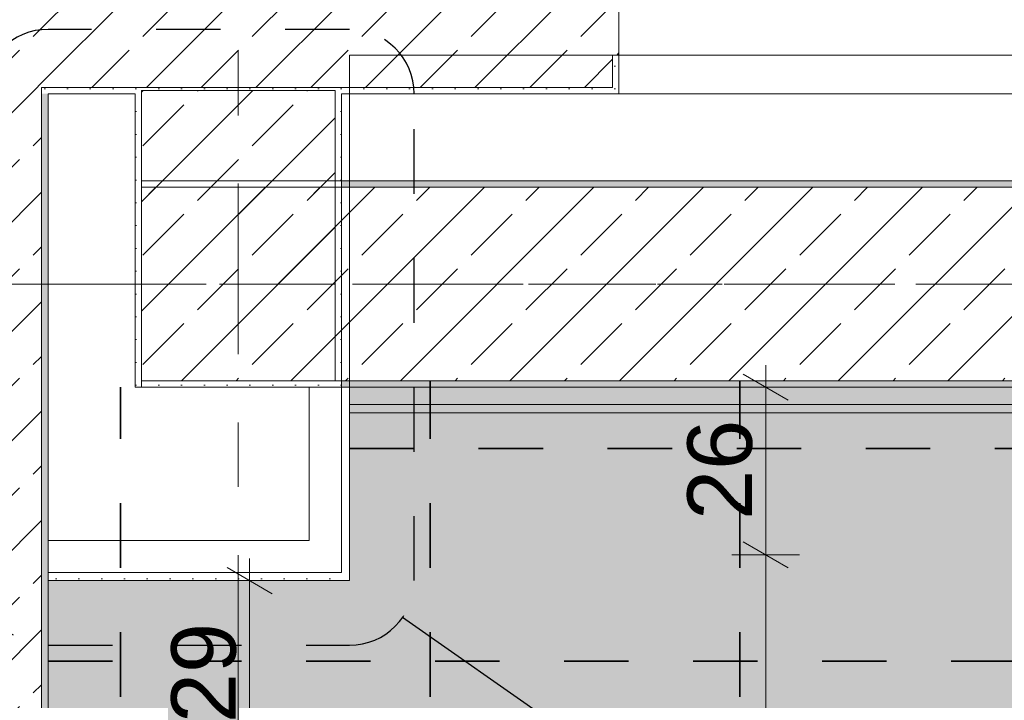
# Model space of a CAD drawing. Header units: metres. Extents: x -3.6 to 84.5, y -11 to 16.8.
# Tile 46 of 256: x 0.2 to 1.7, y 12.5 to 13.6. Entities that reach past the tile are written whole.
import ezdxf

# ---------------------------------------------------------------- set-up
doc = ezdxf.new("R2010")
doc.units = ezdxf.units.M
doc.header["$MEASUREMENT"] = 0
for name, pattern in [('Achse', [0.2, 0.1, -0.05, 0, -0.05]), ('Punktlinie eng', [0.0375, 0.0125, -0.025]), ('Strichlinie doppelt', [0.546806, 0.264583, -0.105833, 0.070556, -0.105833])]:
    doc.linetypes.add(name, pattern=pattern)
for name, color, linetype in [('154 - Bemaßung_ Beschriftung.Ausbau - Deckenspiegel', 7, 'Continuous'), ('208 - Marker.Detail', 7, 'Continuous'), ('451 - Universal.Achsen Raster', 7, 'Continuous'), ('604 - Struktur.Wand Aussen', 7, 'Continuous'), ('607 - Struktur.Stütze', 7, 'Continuous'), ('608 - Struktur.Träger', 7, 'Continuous'), ('Neubau_606 - Struktur.Wand Innen Ausbau', 7, 'Continuous'), ('Neubau_651 - Abdeckung.Decke abgehängt_ bekleidet', 7, 'Continuous'), ('Neubau_653 - Abdeckung.TB Verkofferung', 7, 'Continuous')]:
    doc.layers.add(name, color=color, linetype=linetype)
doc.styles.add('ERSTELLTER_STIL_2', font='txt')
doc.dimstyles.new('ERSTELLTER_STIL__1', dxfattribs={"dimtxt": 0.1, "dimasz": 0.0532, "dimexe": 0.18, "dimexo": 0.0625, "dimgap": 0, "dimtad": 1, "dimzin": 0, "dimdsep": 46, "dimtxsty": 'ERSTELLTER_STIL_2', "dimblk": 'ARROWHEAD_2', "dimblk1": 'ARROWHEAD_2', "dimblk2": 'ARROWHEAD_2', "dimcen": 0.09, "dimse1": 1, "dimse2": 1, "dimclrd": 7, "dimclre": 7, "dimclrt": 7, "dimazin": 0, "dimtfac": 1, "dimtdec": 4, "dimtmove": 0, "dimatfit": 3, "dimfxl": 1, "dimtolj": 1, "dimtzin": 0, "dimarcsym": 0})
doc.dimstyles.new('ERSTELLTER_STIL__2', dxfattribs={"dimtxt": 0.1, "dimasz": 0.0532, "dimexe": 0.18, "dimexo": 0.0625, "dimgap": 0, "dimtad": 1, "dimtih": 1, "dimtoh": 1, "dimzin": 0, "dimdsep": 46, "dimtxsty": 'ERSTELLTER_STIL_2', "dimblk": 'ARROWHEAD_2', "dimblk1": 'ARROWHEAD_2', "dimblk2": 'ARROWHEAD_2', "dimcen": 0.09, "dimse1": 1, "dimse2": 1, "dimclrd": 7, "dimclre": 7, "dimclrt": 7, "dimazin": 0, "dimtfac": 1, "dimtdec": 4, "dimtmove": 0, "dimatfit": 3, "dimfxl": 1, "dimtolj": 1, "dimtzin": 0, "dimarcsym": 0})
doc.dimstyles.new('ERSTELLTER_STIL__3', dxfattribs={"dimtxt": 0.1, "dimasz": 0.0532, "dimexe": 0.18, "dimexo": 0.0625, "dimgap": 0, "dimtad": 1, "dimzin": 0, "dimdsep": 46, "dimtxsty": 'ERSTELLTER_STIL_2', "dimblk": 'ARROWHEAD_2', "dimblk1": 'ARROWHEAD_2', "dimblk2": 'ARROWHEAD_2', "dimcen": 0.09, "dimse1": 1, "dimse2": 1, "dimclrd": 7, "dimclre": 7, "dimclrt": 7, "dimazin": 0, "dimtfac": 1, "dimtdec": 4, "dimtmove": 2, "dimatfit": 3, "dimfxl": 1, "dimtolj": 1, "dimtzin": 0, "dimarcsym": 0})
doc.dimstyles.new('ERSTELLTER_STIL__4', dxfattribs={"dimtxt": 0.1, "dimasz": 0.0532, "dimexe": 0.18, "dimexo": 0.0625, "dimgap": 0, "dimtad": 1, "dimtih": 1, "dimtoh": 1, "dimzin": 0, "dimdsep": 46, "dimtxsty": 'ERSTELLTER_STIL_2', "dimblk": 'ARROWHEAD_2', "dimblk1": 'ARROWHEAD_2', "dimblk2": 'ARROWHEAD_2', "dimcen": 0.09, "dimse1": 1, "dimse2": 1, "dimclrd": 7, "dimclre": 7, "dimclrt": 7, "dimazin": 0, "dimtfac": 1, "dimtdec": 4, "dimtmove": 2, "dimatfit": 3, "dimfxl": 1, "dimtolj": 1, "dimtzin": 0, "dimarcsym": 0})
pattern_1 = [(45, (0, 0), (-0.0848528, 0.0848528), []), (45, (-0.04243, 0.04243), (-0.0848528, 0.0848528), [0.09, -0.03])]
pattern_2 = [(45, (0, 0), (-0.01767767, 0.01767767), [0, -0.025])]

# ---------------------------------------------------------------- blocks, each defined once
blk = doc.blocks.new('*D476')
at = {"layer": '154 - Bemaßung_ Beschriftung.Ausbau - Deckenspiegel', "color": 7, "linetype": 'Continuous', "lineweight": 5}
for p, q in [((-0.6771, 12.5852), (-0.6071, 12.5448)), ((-0.5896, 12.565), (-0.6946, 12.565)), ((-0.6421, 12.235), (-0.6421, 12.565)), ((-0.6771, 12.2552), (-0.6071, 12.2148)), ((-0.5896, 12.235), (-0.6946, 12.235))]:
    blk.add_line(p, q, dxfattribs=at)
at = {"layer": '154 - Bemaßung_ Beschriftung.Ausbau - Deckenspiegel', "color": 7, "lineweight": 5, "insert": (-0.6621, 12.3241), "char_height": 0.1, "attachment_point": 7, "rotation": 90, "style": 'ERSTELLTER_STIL_2'}
blk.add_mtext('\\A1;{\\pql;\\fArial|b0|i0|c0|p38;33}', dxfattribs=at)
blk = doc.blocks.new('ARROWHEAD_2')
at = {"color": 0, "linetype": 'Continuous', "lineweight": 0}
for p, q in [((-0.378, -0.655), (0.378, 0.655)), ((0, 0), (-1, 0))]:
    blk.add_line(p, q, dxfattribs=at)
blk = doc.blocks.new('*D477')
at = {"layer": '154 - Bemaßung_ Beschriftung.Ausbau - Deckenspiegel', "color": 7, "linetype": 'Continuous', "lineweight": 5}
for p, q in [((-0.6421, 12.69), (-0.6421, 12.7242)), ((-0.6071, 12.6698), (-0.6771, 12.7102)), ((-0.5896, 12.69), (-0.6946, 12.69)), ((-0.6421, 12.565), (-0.6421, 12.69)), ((-0.6771, 12.5852), (-0.6071, 12.5448)), ((-0.5896, 12.565), (-0.6946, 12.565))]:
    blk.add_line(p, q, dxfattribs=at)
at = {"layer": '154 - Bemaßung_ Beschriftung.Ausbau - Deckenspiegel', "color": 7, "lineweight": 5, "insert": (-0.7081, 12.6274), "char_height": 0.1, "attachment_point": 7, "rotation": 90, "style": 'ERSTELLTER_STIL_2'}
blk.add_mtext('\\A1;{\\pql;\\fArial|b0|i0|c0|p38;12\\fArial|b0|i0|c0|p38;\\A1{\\H.66x;\\S5^  ;}}', dxfattribs=at)
blk = doc.blocks.new('*D478')
at = {"layer": '154 - Bemaßung_ Beschriftung.Ausbau - Deckenspiegel', "color": 7, "linetype": 'Continuous', "lineweight": 5}
for p, q in [((0.235, 14.5711), (0.235, 14.6761)), ((0.2552, 14.6586), (0.2148, 14.5886)), ((0.3677, 14.6586), (0.3273, 14.5886)), ((0.2008, 14.6236), (0.235, 14.6236)), ((0.235, 14.6236), (0.3475, 14.6236))]:
    blk.add_line(p, q, dxfattribs=at)
at = {"layer": '154 - Bemaßung_ Beschriftung.Ausbau - Deckenspiegel', "color": 7, "lineweight": 5, "insert": (0.2156, 14.6425), "char_height": 0.1, "attachment_point": 7, "style": 'ERSTELLTER_STIL_2'}
blk.add_mtext('\\A1;{\\pql;\\fArial|b0|i0|c0|p38;11\\fArial|b0|i0|c0|p38;\\A1{\\H.66x;\\S25^  ;}}', dxfattribs=at)
blk = doc.blocks.new('*D479')
at = {"layer": '154 - Bemaßung_ Beschriftung.Ausbau - Deckenspiegel', "color": 7, "linetype": 'Continuous', "lineweight": 5}
for p, q in [((0.3475, 14.5711), (0.3475, 14.6761)), ((0.3677, 14.6586), (0.3273, 14.5886)), ((0.8477, 14.6586), (0.8073, 14.5886)), ((0.235, 14.6236), (0.3475, 14.6236)), ((0.3475, 14.6236), (0.8275, 14.6236))]:
    blk.add_line(p, q, dxfattribs=at)
at = {"layer": '154 - Bemaßung_ Beschriftung.Ausbau - Deckenspiegel', "color": 7, "lineweight": 5, "insert": (0.5116, 14.6436), "char_height": 0.1, "attachment_point": 7, "style": 'ERSTELLTER_STIL_2'}
blk.add_mtext('\\A1;{\\pql;\\fArial|b0|i0|c0|p38;48}', dxfattribs=at)
blk = doc.blocks.new('*D480')
at = {"layer": '154 - Bemaßung_ Beschriftung.Ausbau - Deckenspiegel', "color": 7, "linetype": 'Continuous', "lineweight": 5}
for p, q in [((0.8275, 14.5711), (0.8275, 14.6761)), ((1.3075, 14.5711), (1.3075, 14.6761)), ((0.8477, 14.6586), (0.8073, 14.5886)), ((1.3277, 14.6586), (1.2873, 14.5886)), ((0.3475, 14.6236), (0.8275, 14.6236)), ((0.8275, 14.6236), (1.3075, 14.6236))]:
    blk.add_line(p, q, dxfattribs=at)
at = {"layer": '154 - Bemaßung_ Beschriftung.Ausbau - Deckenspiegel', "color": 7, "lineweight": 5, "insert": (0.9916, 14.6436), "char_height": 0.1, "attachment_point": 7, "style": 'ERSTELLTER_STIL_2'}
blk.add_mtext('\\A1;{\\pql;\\fArial|b0|i0|c0|p38;48}', dxfattribs=at)
blk = doc.blocks.new('*D481')
at = {"layer": '154 - Bemaßung_ Beschriftung.Ausbau - Deckenspiegel', "color": 7, "linetype": 'Continuous', "lineweight": 5}
for p, q in [((1.3075, 14.5711), (1.3075, 14.6761)), ((1.7875, 14.5711), (1.7875, 14.6761)), ((1.3277, 14.6586), (1.2873, 14.5886)), ((1.8077, 14.6586), (1.7673, 14.5886)), ((1.3075, 14.6236), (1.7875, 14.6236))]:
    blk.add_line(p, q, dxfattribs=at)
at = {"layer": '154 - Bemaßung_ Beschriftung.Ausbau - Deckenspiegel', "color": 7, "lineweight": 5, "insert": (1.4716, 14.6436), "char_height": 0.1, "attachment_point": 7, "style": 'ERSTELLTER_STIL_2'}
blk.add_mtext('\\A1;{\\pql;\\fArial|b0|i0|c0|p38;48}', dxfattribs=at)
blk = doc.blocks.new('*D515')
at = {"layer": '154 - Bemaßung_ Beschriftung.Ausbau - Deckenspiegel', "color": 7, "linetype": 'Continuous', "lineweight": 5}
for p, q in [((1.3125, 12.7502), (1.3825, 12.7098)), ((1.4, 12.73), (1.295, 12.73)), ((1.3475, 12.07), (1.3475, 12.73)), ((1.3125, 12.0902), (1.3825, 12.0498)), ((1.4, 12.07), (1.295, 12.07))]:
    blk.add_line(p, q, dxfattribs=at)
at = {"layer": '154 - Bemaßung_ Beschriftung.Ausbau - Deckenspiegel', "color": 7, "lineweight": 5, "insert": (1.3275, 12.3241), "char_height": 0.1, "attachment_point": 7, "rotation": 90, "style": 'ERSTELLTER_STIL_2'}
blk.add_mtext('\\A1;{\\pql;\\fArial|b0|i0|c0|p38;66}', dxfattribs=at)
blk = doc.blocks.new('*D516')
at = {"layer": '154 - Bemaßung_ Beschriftung.Ausbau - Deckenspiegel', "color": 7, "linetype": 'Continuous', "lineweight": 5}
for p, q in [((1.3475, 12.99), (1.3475, 13.0242)), ((1.3825, 12.9698), (1.3125, 13.0102)), ((1.4, 12.99), (1.295, 12.99)), ((1.3475, 12.73), (1.3475, 12.99)), ((1.3125, 12.7502), (1.3825, 12.7098)), ((1.4, 12.73), (1.295, 12.73))]:
    blk.add_line(p, q, dxfattribs=at)
at = {"layer": '154 - Bemaßung_ Beschriftung.Ausbau - Deckenspiegel', "color": 7, "lineweight": 5, "insert": (1.3275, 12.7841), "char_height": 0.1, "attachment_point": 7, "rotation": 90, "style": 'ERSTELLTER_STIL_2'}
blk.add_mtext('\\A1;{\\pql;\\fArial|b0|i0|c0|p38;26}', dxfattribs=at)
blk = doc.blocks.new('*D542')
at = {"layer": '154 - Bemaßung_ Beschriftung.Ausbau - Deckenspiegel', "color": 7, "linetype": 'Continuous', "lineweight": 5}
for p, q in [((0.5475, 12.69), (0.5475, 12.7242)), ((0.5825, 12.6698), (0.5125, 12.7102)), ((0.6, 12.69), (0.495, 12.69)), ((0.5475, 12.4), (0.5475, 12.69)), ((0.5125, 12.4202), (0.5825, 12.3798)), ((0.6, 12.4), (0.495, 12.4))]:
    blk.add_line(p, q, dxfattribs=at)
at = {"layer": '154 - Bemaßung_ Beschriftung.Ausbau - Deckenspiegel', "color": 7, "lineweight": 5, "insert": (0.5275, 12.4691), "char_height": 0.1, "attachment_point": 7, "rotation": 90, "style": 'ERSTELLTER_STIL_2'}
blk.add_mtext('\\A1;{\\pql;\\fArial|b0|i0|c0|p38;29}', dxfattribs=at)

msp = doc.modelspace()

# ---------------------------------------------------------------- hatches: boundary and pattern name
at = {"layer": '604 - Struktur.Wand Aussen', "linetype": 'Continuous', "lineweight": 0, "true_color": 0x000000}
h = msp.add_hatch(dxfattribs=at)
h.set_pattern_fill('Beton__Stahlbeton_0001', color=18, style=0, pattern_type=2)
h.set_pattern_definition(pattern_1)
h.paths.add_polyline_path([(0.225, 13.455), (-0.015, 13.695), (-0.015, 13.455)])
h = msp.add_hatch(dxfattribs=at)
h.set_pattern_fill('Beton__Stahlbeton_0001', color=18, style=0, pattern_type=2)
h.set_pattern_definition(pattern_1)
h.paths.add_polyline_path([(0.225, 13.695), (-0.015, 13.695), (0.225, 13.455)])
h = msp.add_hatch(dxfattribs=at)
h.set_pattern_fill('Beton__Stahlbeton_0001', color=18, style=0, pattern_type=2)
h.set_pattern_definition(pattern_1)
h.paths.add_polyline_path([(1.08, 13.695), (0.225, 13.695), (0.225, 13.455), (1.11, 13.455), (1.11, 13.505), (1.12, 13.505), (1.12, 13.575), (1.11, 13.575), (1.08, 13.575)])
h = msp.add_hatch(dxfattribs=at)
h.set_pattern_fill('Gips_0001', color=18, style=0, pattern_type=2)
h.set_pattern_definition(pattern_2)
h.paths.add_polyline_path([(1.11, 13.445), (1.12, 13.445), (1.12, 13.505), (1.11, 13.505)])
h = msp.add_hatch(dxfattribs=at)
h.set_pattern_fill('Beton__Stahlbeton_0001', color=18, style=0, pattern_type=2)
h.set_pattern_definition(pattern_1)
h.paths.add_polyline_path([(-0.015, 13.455), (-0.015, 7.895), (0.105, 7.895), (0.175, 7.895), (0.225, 7.895), (0.225, 13.455)])
h = msp.add_hatch(dxfattribs=at)
h.set_pattern_fill('Gips_0001', color=18, style=0, pattern_type=2)
h.set_pattern_definition(pattern_2)
h.paths.add_polyline_path([(0.235, 13.445), (0.225, 13.455), (0.225, 13.445)])
h = msp.add_hatch(dxfattribs=at)
h.set_pattern_fill('Gips_0001', color=18, style=0, pattern_type=2)
h.set_pattern_definition(pattern_2)
h.paths.add_polyline_path([(0.235, 13.455), (0.225, 13.455), (0.235, 13.445)])
h = msp.add_hatch(dxfattribs=at)
h.set_pattern_fill('Gips_0001', color=18, style=0, pattern_type=2)
h.set_pattern_definition(pattern_2)
h.paths.add_polyline_path([(0.235, 13.455), (0.235, 13.445), (0.37, 13.445), (0.37, 13.455)])
h = msp.add_hatch(dxfattribs=at)
h.set_pattern_fill('Gips_0001', color=18, style=0, pattern_type=2)
h.set_pattern_definition(pattern_2)
h.paths.add_polyline_path([(0.69, 13.455), (0.69, 13.445), (1.11, 13.445), (1.11, 13.455)])
h = msp.add_hatch(dxfattribs=at)
h.set_pattern_fill('Gips_0001', color=18, style=0, pattern_type=2)
h.set_pattern_definition(pattern_2)
h.paths.add_polyline_path([(0.235, 8.51), (0.235, 13.445), (0.225, 13.445), (0.225, 8.51)])
at = {"layer": '607 - Struktur.Stütze', "linetype": 'Continuous', "lineweight": 0, "true_color": 0x000000}
h = msp.add_hatch(dxfattribs=at)
h.set_pattern_fill('Gips_0001', color=18, style=0, pattern_type=2)
h.set_pattern_definition(pattern_2)
h.paths.add_polyline_path([(0.37, 13.455), (0.37, 13.445), (0.38, 13.445), (0.38, 13.45), (0.68, 13.45), (0.68, 13.445), (0.69, 13.445), (0.69, 13.455)])
h = msp.add_hatch(dxfattribs=at)
h.set_pattern_fill('Beton__Stahlbeton_0001', color=18, style=0, pattern_type=2)
h.set_pattern_definition(pattern_1)
h.paths.add_polyline_path([(0.38, 13), (0.68, 13), (0.68, 13.45), (0.38, 13.45)])
h = msp.add_hatch(dxfattribs=at)
h.set_pattern_fill('Gips_0001', color=18, style=0, pattern_type=2)
h.set_pattern_definition(pattern_2)
h.paths.add_polyline_path([(0.37, 12.99), (0.69, 12.99), (0.69, 13.445), (0.68, 13.445), (0.68, 13), (0.38, 13), (0.38, 13.445), (0.37, 13.445)])
at = {"layer": '608 - Struktur.Träger', "linetype": 'Continuous', "lineweight": 0, "true_color": 0x000000}
h = msp.add_hatch(dxfattribs=at)
h.set_pattern_fill('Gips_0001', color=18, style=0, pattern_type=2)
h.set_pattern_definition(pattern_2)
h.paths.add_polyline_path([(0.69, 13.31), (0.69, 13.3), (3.97, 13.3), (3.97, 13.31)])
h = msp.add_hatch(dxfattribs=at)
h.set_pattern_fill('Beton__Stahlbeton_0001', color=18, style=0, pattern_type=2)
h.set_pattern_definition(pattern_1)
h.paths.add_polyline_path([(0.38, 13), (0.69, 13), (3.97, 13), (4.29, 13), (7.57, 13), (7.89, 13), (11.17, 13), (11.48, 13), (11.48, 13.3), (11.17, 13.3), (7.89, 13.3), (7.57, 13.3), (4.29, 13.3), (3.97, 13.3), (0.69, 13.3), (0.38, 13.3)])
h = msp.add_hatch(dxfattribs=at)
h.set_pattern_fill('Gips_0001', color=18, style=0, pattern_type=2)
h.set_pattern_definition(pattern_2)
h.paths.add_polyline_path([(0.69, 13), (0.69, 12.99), (3.97, 12.99), (3.97, 13)])
at = {"layer": 'Neubau_606 - Struktur.Wand Innen Ausbau', "linetype": 'Continuous', "lineweight": 0, "true_color": 0x000000}
h = msp.add_hatch(dxfattribs=at)
h.set_pattern_fill('Gips_0001', color=18, style=0, pattern_type=2)
h.set_pattern_definition(pattern_2)
h.paths.add_polyline_path([(0.7025, 12.7025), (0.7025, 13.445), (0.69, 13.445), (0.69, 12.7025)])
h = msp.add_hatch(dxfattribs=at)
h.set_pattern_fill('Gips_0001', color=18, style=0, pattern_type=2)
h.set_pattern_definition(pattern_2)
h.paths.add_polyline_path([(0.69, 12.7025), (0.235, 12.7025), (0.235, 12.69), (0.69, 12.69)])
h = msp.add_hatch(dxfattribs=at)
h.set_pattern_fill('Gips_0001', color=18, style=0, pattern_type=2)
h.set_pattern_definition(pattern_2)
h.paths.add_polyline_path([(0.69, 12.69), (0.7025, 12.69), (0.69, 12.7025)])
h = msp.add_hatch(dxfattribs=at)
h.set_pattern_fill('Gips_0001', color=18, style=0, pattern_type=2)
h.set_pattern_definition(pattern_2)
h.paths.add_polyline_path([(0.69, 12.7025), (0.7025, 12.69), (0.7025, 12.7025)])
at = {"layer": 'Neubau_651 - Abdeckung.Decke abgehängt_ bekleidet', "linetype": 'Continuous', "lineweight": 13, "true_color": 0xffbfbf}
h = msp.add_hatch(dxfattribs=at)
h.set_pattern_fill('sechseckig_0001', color=254, style=0, pattern_type=2)
h.set_pattern_definition([(90, (0, 0), (-0.1299038, 0), [0.075, -0.15]), (90, (-0.06495, 0.1125), (-0.1299038, 0), [0.075, -0.15]), (150, (5e-18, 0.075), (0.0649519, 0.1125), [0.075, -0.15]), (150, (-0.1299, 0.075), (0.0649519, 0.1125), [0.075, -0.15]), (210, (0, 0), (-0.0649519, 0.1125), [0.075, -0.15]), (210, (-0.1299, 8e-18), (-0.0649519, 0.1125), [0.075, -0.15])])
h.paths.add_polyline_path([(0.7025, 12.69), (0.235, 12.69), (0.235, 8.51), (7.66, 8.51), (7.66, 12.99), (0.7025, 12.99)])
h.paths.add_polyline_path([(0.7475, 9.15), (0.7475, 12.45), (7.1475, 12.45), (7.1475, 9.15)], flags=0)
at = {"layer": 'Neubau_653 - Abdeckung.TB Verkofferung', "linetype": 'Continuous', "lineweight": 0, "true_color": 0x000000}
h = msp.add_hatch(dxfattribs=at)
h.set_pattern_fill('Gips_0001', color=18, style=0, pattern_type=2)
h.set_pattern_definition(pattern_2)
h.paths.add_polyline_path([(0.7025, 12.9505), (7.55, 12.9505), (7.55, 12.963), (0.7025, 12.963)])

# ---------------------------------------------------------------- linework, layer by layer
at = {"layer": '208 - Marker.Detail', "color": 30, "linetype": 'Punktlinie eng', "lineweight": 25, "true_color": 0xff6e00}
for p, q in [((0.7025, 13.545), (0.235, 13.545)), ((0.8025, 12.69), (0.8025, 13.445)), ((0.235, 12.59), (0.7025, 12.59))]:
    msp.add_line(p, q, dxfattribs=at)
at = {"layer": '208 - Marker.Detail', "color": 30, "linetype": 'Continuous', "lineweight": 25, "true_color": 0xff6e00}
msp.add_line((1.1776, 12.3579), (0.7845, 12.6327), dxfattribs=at)
at = {"layer": '208 - Marker.Detail', "color": 30, "linetype": 'Punktlinie eng', "lineweight": 25, "true_color": 0xff6e00}
for centre, start, end in [((0.235, 13.445), 90, 180), ((0.7025, 13.445), 0, 90), ((0.235, 12.69), 180, 270), ((0.7025, 12.69), 270, 0)]:
    msp.add_arc(centre, 0.1, start, end, dxfattribs=at)
at = {"layer": '451 - Universal.Achsen Raster', "color": 160, "linetype": 'Strichlinie doppelt', "lineweight": 9, "true_color": 0x3232ff}
for p, q in [((0.53, -10.585), (0.53, 16.355)), ((64.935, 13.15), (-3.175, 13.15))]:
    msp.add_line(p, q, dxfattribs=at)
at = {"layer": '604 - Struktur.Wand Aussen', "color": 7, "linetype": 'Continuous', "lineweight": 13}
for p, q in [((1.12, 13.575), (1.12, 13.505)), ((1.11, 13.455), (1.11, 13.505)), ((0.225, 13.455), (0.225, 13.445)), ((0.225, 13.455), (0.225, 13.445)), ((0.225, 13.455), (1.11, 13.455)), ((0.225, 8.51), (0.225, 13.445)), ((1.12, 13.445), (3.52, 13.445))]:
    msp.add_line(p, q, dxfattribs=at)
at = {"layer": '604 - Struktur.Wand Aussen', "color": 7, "linetype": 'Continuous', "lineweight": 5}
for p, q in [((1.11, 13.505), (1.12, 13.505)), ((1.12, 13.505), (1.12, 13.455)), ((1.12, 13.455), (1.12, 13.445)), ((1.11, 13.445), (1.12, 13.445))]:
    msp.add_line(p, q, dxfattribs=at)
at = {"layer": '604 - Struktur.Wand Aussen', "color": 7, "linetype": 'Continuous', "lineweight": 5, "flags": 128}
for points in [[(0.235, 8.51), (0.235, 13.445)], [(0.235, 13.445), (0.37, 13.445)], [(0.69, 13.445), (1.11, 13.445)]]:
    msp.add_lwpolyline(points, dxfattribs=at)
at = {"layer": '607 - Struktur.Stütze', "color": 7, "linetype": 'Continuous', "lineweight": 13, "flags": 128}
msp.add_lwpolyline([(0.38, 13), (0.68, 13), (0.68, 13.45), (0.38, 13.45)], close=True, dxfattribs=at)
at = {"layer": '607 - Struktur.Stütze', "color": 7, "linetype": 'Continuous', "lineweight": 5, "flags": 128}
msp.add_lwpolyline([(0.37, 13.445), (0.37, 12.99), (0.69, 12.99), (0.69, 13.445)], dxfattribs=at)
at = {"layer": '608 - Struktur.Träger', "color": 7, "linetype": 'Continuous', "lineweight": 13}
for p, q in [((0.38, 13.31), (11.48, 13.31)), ((0.38, 12.99), (0.38, 13.31)), ((0.69, 13.3), (0.38, 13.3)), ((3.97, 13.3), (0.69, 13.3)), ((0.38, 12.99), (11.48, 12.99))]:
    msp.add_line(p, q, dxfattribs=at)
at = {"layer": '608 - Struktur.Träger', "color": 7, "linetype": 'Continuous', "lineweight": 5}
for p, q in [((0.69, 13.31), (0.69, 13.3)), ((3.97, 13.31), (0.69, 13.31)), ((0.69, 13), (0.69, 12.99)), ((3.97, 12.99), (0.69, 12.99))]:
    msp.add_line(p, q, dxfattribs=at)
at = {"layer": '608 - Struktur.Träger', "color": 7, "linetype": 'Continuous', "lineweight": 9}
msp.add_line((0.38, 13.3), (0.38, 13), dxfattribs=at)
at = {"layer": '608 - Struktur.Träger', "color": 7, "linetype": 'Achse', "lineweight": 9}
msp.add_line((0.38, 13.15), (11.48, 13.15), dxfattribs=at)
at = {"layer": '608 - Struktur.Träger', "color": 7, "linetype": 'Continuous', "lineweight": 13, "flags": 128}
msp.add_lwpolyline([(11.48, 13), (11.17, 13), (7.89, 13), (7.57, 13), (4.29, 13), (3.97, 13), (0.69, 13), (0.38, 13)], dxfattribs=at)
at = {"layer": 'Neubau_606 - Struktur.Wand Innen Ausbau', "color": 1, "linetype": 'Continuous', "lineweight": 5}
for p, q in [((0.69, 12.7525), (0.69, 12.99)), ((0.69, 12.7025), (0.69, 12.7525)), ((0.235, 12.7025), (0.64, 12.7025)), ((0.64, 12.7025), (0.69, 12.7025)), ((0.64, 12.7025), (0.69, 12.7025))]:
    msp.add_line(p, q, dxfattribs=at)
at = {"layer": 'Neubau_606 - Struktur.Wand Innen Ausbau', "color": 1, "linetype": 'Continuous', "lineweight": 5, "flags": 128}
for points in [[(0.7025, 12.69), (0.7025, 13.445)], [(0.64, 12.99), (0.64, 12.7525)], [(0.64, 12.7525), (0.235, 12.7525)], [(0.235, 12.7025), (0.235, 12.7525)], [(0.235, 12.69), (0.235, 12.7025)], [(0.235, 12.69), (0.69, 12.69)], [(0.7025, 12.69), (0.69, 12.69)]]:
    msp.add_lwpolyline(points, dxfattribs=at)
at = {"layer": 'Neubau_651 - Abdeckung.Decke abgehängt_ bekleidet', "color": 1, "linetype": 'Achse', "lineweight": 35}
for p, q in [((0.3475, 8.51), (0.3475, 12.99)), ((0.8275, 8.51), (0.8275, 13)), ((1.3075, 8.51), (1.3075, 13)), ((0.7025, 12.895), (7.66, 12.895)), ((0.235, 12.565), (7.66, 12.565))]:
    msp.add_line(p, q, dxfattribs=at)
at = {"layer": 'Neubau_651 - Abdeckung.Decke abgehängt_ bekleidet', "color": 1, "linetype": 'Continuous', "lineweight": 13, "flags": 128}
msp.add_lwpolyline([(0.7025, 12.69), (0.235, 12.69), (0.235, 8.51), (7.66, 8.51), (7.66, 12.99), (0.7025, 12.99)], close=True, dxfattribs=at)
at = {"layer": 'Neubau_653 - Abdeckung.TB Verkofferung', "color": 1, "linetype": 'Continuous', "lineweight": 9}
for p, q in [((0.7025, 13.505), (7.55, 13.505)), ((0.7025, 12.9505), (0.7025, 13.505)), ((0.7025, 12.9505), (7.55, 12.9505))]:
    msp.add_line(p, q, dxfattribs=at)
at = {"layer": 'Neubau_653 - Abdeckung.TB Verkofferung', "color": 1, "linetype": 'Continuous', "lineweight": 5}
for p, q in [((7.55, 12.99), (0.7025, 12.99)), ((7.55, 12.963), (0.7025, 12.963)), ((7.55, 12.9505), (0.7025, 12.9505))]:
    msp.add_line(p, q, dxfattribs=at)
at = {"layer": 'Neubau_653 - Abdeckung.TB Verkofferung', "color": 1, "linetype": 'Continuous', "lineweight": 5, "flags": 128}
msp.add_lwpolyline([(0.7025, 12.99), (0.7025, 12.963), (0.7025, 12.9505)], dxfattribs=at)

# ---------------------------------------------------------------- dimensions: what is measured, and where the dimension line sits
at = {"layer": '154 - Bemaßung_ Beschriftung.Ausbau - Deckenspiegel', "color": 7, "linetype": 'Continuous', "lineweight": 5}
for base, p1, p2, dimstyle, picture, middle in [((0.3475, 14.6236), (0.235, 8.51), (0.3475, 8.51), 'ERSTELLTER_STIL__4', '*D478', (0.465, 14.6936)), ((0.8275, 14.6236), (0.3475, 8.51), (0.8275, 12.3376), 'ERSTELLTER_STIL__2', '*D479', (0.5878, 14.6936)), ((1.3075, 14.6236), (0.8275, 12.3376), (1.3075, 12.6184), 'ERSTELLTER_STIL__2', '*D480', (1.0678, 14.6936)), ((1.7875, 14.6236), (1.3075, 12.6184), (1.7875, 12.6578), 'ERSTELLTER_STIL__2', '*D481', (1.5478, 14.6936))]:
    dim = msp.add_linear_dim(base=base, p1=p1, p2=p2, dimstyle=dimstyle, dxfattribs=at)
    dim.commit()
    dim.dimension.update_dxf_attribs({"geometry": picture, "text_midpoint": middle, "dimtype": 160})
for base, p1, p2, dimstyle, picture, middle in [((-0.6421436, 12.6899824), (0.235, 12.564982), (0.235, 12.6899824), 'ERSTELLTER_STIL__3', '*D477', (-0.7591962, 12.8386942)), ((1.3475, 12.99), (1.1575, 12.73), (0.7025, 12.99), 'ERSTELLTER_STIL__1', '*D516', (1.2775, 12.8603)), ((1.3475, 12.73), (1.1575, 12.07), (1.1575, 12.73), 'ERSTELLTER_STIL__1', '*D515', (1.2775, 12.4003)), ((0.5475, 12.69), (0.3575, 12.4), (0.7025, 12.69), 'ERSTELLTER_STIL__1', '*D542', (0.4775, 12.5453)), ((-0.6421, 12.565), (0.235, 12.235), (0.235, 12.565), 'ERSTELLTER_STIL__1', '*D476', (-0.7121, 12.4003))]:
    dim = msp.add_linear_dim(base=base, p1=p1, p2=p2, angle=90, dimstyle=dimstyle, dxfattribs=at)
    dim.commit()
    dim.dimension.update_dxf_attribs({"geometry": picture, "text_midpoint": middle, "dimtype": 160, "text_rotation": 90})

doc.saveas('drawing.dxf')
